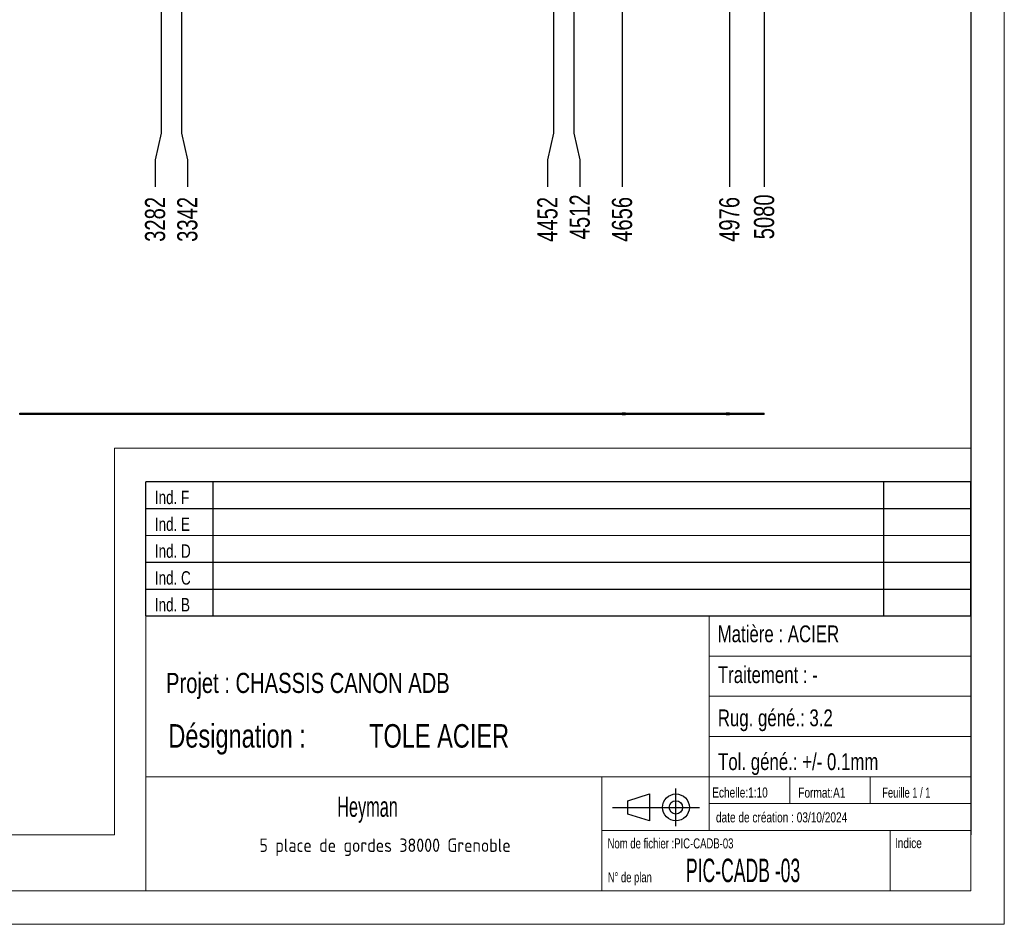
# Model space of a CAD drawing. Header units: millimetres. Extents: x 0 to 841, y 0 to 594.
# Tile 11 of 15: x 694 to 841, y 0 to 135. Entities that reach past the tile are written whole.
import ezdxf

# ---------------------------------------------------------------- set-up
doc = ezdxf.new("R2010")
doc.units = ezdxf.units.MM
doc.header["$PDSIZE"] = -1
doc.layers.add('COTES', color=1, linetype='Continuous')
doc.layers.add('NOTES', color=6, linetype='Continuous')
doc.layers.add('TRAIT-FORT', color=4, linetype='Continuous', lineweight=25)
doc.styles.add('SLDTEXTSTYLE0', font='TXT', dxfattribs={"width": 0.75})
doc.styles.add('SLDTEXTSTYLE1', font='TXT', dxfattribs={"width": 0.55984})
doc.styles.add('SLDTEXTSTYLE2', font='TXT', dxfattribs={"width": 0.707278})
doc.styles.add('SLDTEXTSTYLE3', font='TXT', dxfattribs={"width": 0.7})
doc.styles.add('SLDTEXTSTYLE4', font='ISOCP3', dxfattribs={"width": 0.96})
doc.styles.add('SLDTEXTSTYLE5', font='TXT', dxfattribs={"width": 0.605})
doc.styles.add('SLDTEXTSTYLE6', font='TXT', dxfattribs={"width": 0.692308})
doc.dimstyles.new('SLDDIMSTYLE1', dxfattribs={"dimtxt": 3, "dimasz": 2, "dimexe": 0, "dimexo": 0.0625, "dimgap": 0.75, "dimtad": 0, "dimtih": 1, "dimtoh": 1, "dimdec": 0, "dimlfac": 20, "dimrnd": 1e-09, "dimzin": 12, "dimdsep": 46, "dimtxsty": 'SLDTEXTSTYLE0', "dimsah": 1, "dimcen": 0.09, "dimadec": 0, "dimazin": 3, "dimtfac": 1, "dimtdec": 0, "dimtofl": 0, "dimtmove": 0, "dimatfit": 3, "dimfxl": 1, "dimfrac": 2, "dimtolj": 1, "dimtzin": 12, "dimarcsym": 0})

# ---------------------------------------------------------------- blocks, each defined once
blk = doc.blocks.new('Bloc2')
for p, q in [((2.32, 3.8), (5.55, 4.8)), ((5.55, 4.8), (5.55, 0.8)), ((9.48, 0), (9.48, 5.6)), ((2.32, 1.8), (2.32, 3.8)), ((0, 2.8), (12.98, 2.8)), ((5.55, 0.8), (2.32, 1.8))]:
    blk.add_line(p, q)
for radius in [2, 1]:
    blk.add_circle((9.48, 2.8), radius)
blk = doc.blocks.new('TAB MODIFS')
for p, q in [((123, 20), (0, 20)), ((0, 0), (0, 20)), ((10, 20), (10, 0)), ((110, 20), (110, 0)), ((123, 0), (123, 20)), ((0, 16), (123, 16)), ((0, 8), (123, 8)), ((0, 4), (123, 4)), ((0, 0), (123, 0))]:
    blk.add_line(p, q)
at = {"color": 7, "linetype": 'Continuous', "lineweight": 18}
blk.add_line((0, 12), (123, 12), dxfattribs=at)
at = {"color": 7}
for tag in ['AUTOATTR0', 'AUTOATTR1', 'AUTOATTR2', 'AUTOATTR3', 'AUTOATTR4', 'AUTOATTR5', 'AUTOATTR6', 'AUTOATTR7', 'AUTOATTR8', 'AUTOATTR9']:
    blk.add_attdef(tag, (0, 0), '', height=1, dxfattribs=at)
at = {"layer": 'NOTES', "color": 211, "char_height": 2, "attachment_point": 1, "style": 'SLDTEXTSTYLE0'}
for s, insert in [('Ind. F', (1.36, 18.66)), ('Ind. E', (1.36, 14.66)), ('Ind. D', (1.36, 10.66)), ('Ind. C', (1.36, 6.66)), ('Ind. B', (1.36, 2.66))]:
    blk.add_mtext(s, dxfattribs=dict(at, insert=insert))
blk = doc.blocks.new('SW_NOTE_1')
at = {"layer": 'NOTES', "color": 0, "char_height": 3.5, "attachment_point": 1, "style": 'SLDTEXTSTYLE0'}
for s, insert in [('Désignation :', (0, 4.51)), ('TOLE ACIER', (29.93, 4.51))]:
    blk.add_mtext(s, dxfattribs=dict(at, insert=insert))
blk = doc.blocks.new('SW_NOTE_2')
at = {"layer": 'NOTES', "color": 0, "insert": (20.84, 2.58), "char_height": 2, "attachment_point": 2, "style": 'SLDTEXTSTYLE4'}
blk.add_mtext('5 place de gordes 38000 Grenoble', dxfattribs=at)
blk = doc.blocks.new('_D_37')
at = {"layer": 'COTES', "color": 0, "lineweight": -2, "transparency": 16777216}
for p, q in [((715.31, 269.32), (715.31, 117.98)), ((715.31, 117.98), (714.4, 113.98)), ((714.4, 113.98), (714.4, 109.98))]:
    blk.add_line(p, q, dxfattribs=at)
at = {"layer": 'Defpoints', "color": 0, "transparency": 16777216}
for p in [(715.31, 269.38), (551.2, 120.98), (714.4, 109.98)]:
    blk.add_point(p, dxfattribs=at)
at = {"layer": 'COTES', "color": 0, "transparency": 16777216, "insert": (714.4, 105.1), "char_height": 3, "attachment_point": 5, "rotation": 90, "style": 'SLDTEXTSTYLE0'}
blk.add_mtext('\\A1;3282', dxfattribs=at)
blk = doc.blocks.new('_D_38')
at = {"layer": 'COTES', "color": 0, "lineweight": -2, "transparency": 16777216}
for p, q in [((718.31, 269.32), (718.31, 117.98)), ((718.31, 117.98), (719.21, 113.98)), ((719.21, 113.98), (719.21, 109.98))]:
    blk.add_line(p, q, dxfattribs=at)
at = {"layer": 'Defpoints', "color": 0, "transparency": 16777216}
for p in [(718.31, 269.38), (551.2, 120.98), (719.21, 109.98)]:
    blk.add_point(p, dxfattribs=at)
at = {"layer": 'COTES', "color": 0, "transparency": 16777216, "insert": (719.21, 105.1), "char_height": 3, "attachment_point": 5, "rotation": 90, "style": 'SLDTEXTSTYLE0'}
blk.add_mtext('\\A1;3342', dxfattribs=at)
blk = doc.blocks.new('_D_39')
at = {"layer": 'COTES', "color": 0, "lineweight": -2, "transparency": 16777216}
for p, q in [((773.81, 269.32), (773.81, 117.98)), ((773.81, 117.98), (772.9, 113.98)), ((772.9, 113.98), (772.9, 109.98))]:
    blk.add_line(p, q, dxfattribs=at)
at = {"layer": 'Defpoints', "color": 0, "transparency": 16777216}
for p in [(773.81, 269.38), (551.2, 120.98), (772.9, 109.98)]:
    blk.add_point(p, dxfattribs=at)
at = {"layer": 'COTES', "color": 0, "transparency": 16777216, "insert": (772.9, 105.1), "char_height": 3, "attachment_point": 5, "rotation": 90, "style": 'SLDTEXTSTYLE0'}
blk.add_mtext('\\A1;4452', dxfattribs=at)
blk = doc.blocks.new('_D_40')
at = {"layer": 'COTES', "color": 0, "lineweight": -2, "transparency": 16777216}
for p, q in [((776.81, 269.32), (776.81, 117.98)), ((776.81, 117.98), (777.71, 113.98)), ((777.71, 113.98), (777.71, 109.98))]:
    blk.add_line(p, q, dxfattribs=at)
at = {"layer": 'Defpoints', "color": 0, "transparency": 16777216}
for p in [(776.81, 269.38), (551.2, 120.98), (777.71, 109.98)]:
    blk.add_point(p, dxfattribs=at)
at = {"layer": 'COTES', "color": 0, "transparency": 16777216, "insert": (777.71, 105.48), "char_height": 3, "attachment_point": 5, "rotation": 90, "style": 'SLDTEXTSTYLE0'}
blk.add_mtext('\\A1;4512', dxfattribs=at)
blk = doc.blocks.new('_D_41')
at = {"layer": 'COTES', "color": 0, "lineweight": -2, "transparency": 16777216}
blk.add_line((784.02, 239.22), (784.02, 109.98), dxfattribs=at)
at = {"layer": 'Defpoints', "color": 0, "transparency": 16777216}
for p in [(784.02, 239.28), (551.2, 120.98), (784.02, 109.98)]:
    blk.add_point(p, dxfattribs=at)
at = {"layer": 'COTES', "color": 0, "transparency": 16777216, "insert": (784.02, 105.1), "char_height": 3, "attachment_point": 5, "rotation": 90, "style": 'SLDTEXTSTYLE0'}
blk.add_mtext('\\A1;4656', dxfattribs=at)
blk = doc.blocks.new('_D_42')
at = {"layer": 'COTES', "color": 0, "lineweight": -2, "transparency": 16777216}
blk.add_line((800.02, 239.22), (800.02, 109.98), dxfattribs=at)
at = {"layer": 'Defpoints', "color": 0, "transparency": 16777216}
for p in [(800.02, 239.28), (551.2, 120.98), (800.02, 109.98)]:
    blk.add_point(p, dxfattribs=at)
at = {"layer": 'COTES', "color": 0, "transparency": 16777216, "insert": (800.02, 105.1), "char_height": 3, "attachment_point": 5, "rotation": 90, "style": 'SLDTEXTSTYLE0'}
blk.add_mtext('\\A1;4976', dxfattribs=at)
blk = doc.blocks.new('_D_43')
at = {"layer": 'COTES', "color": 0, "lineweight": -2, "transparency": 16777216}
blk.add_line((805.2, 158.42), (805.2, 109.98), dxfattribs=at)
at = {"layer": 'Defpoints', "color": 0, "transparency": 16777216}
for p in [(805.2, 158.48), (551.2, 120.98), (805.2, 109.98)]:
    blk.add_point(p, dxfattribs=at)
at = {"layer": 'COTES', "color": 0, "transparency": 16777216, "insert": (805.2, 105.48), "char_height": 3, "attachment_point": 5, "rotation": 90, "style": 'SLDTEXTSTYLE0'}
blk.add_mtext('\\A1;5080', dxfattribs=at)

msp = doc.modelspace()

# ---------------------------------------------------------------- linework, layer by layer
at = {"lineweight": 18}
for p, q in [((841, 594), (841, 0)), ((836, 589), (836, 5)), ((836.0689, 440.03703), (836.0689, 13.34376)), ((708.35086, 13.34376), (708.35086, 71.00775)), ((708.35086, 71.00775), (836.0689, 71.00775)), ((713, 46), (713, 5)), ((836, 46), (713, 46)), ((797, 46), (797, 14)), ((836, 46), (836, 5)), ((797, 40), (836, 40)), ((797, 34), (836, 34)), ((797, 28), (836, 28)), ((713, 22), (836, 22)), ((781, 22), (781, 5)), ((809, 22), (809, 18)), ((821, 22), (821, 18)), ((797, 18), (836, 18)), ((535.23979, 13.34376), (708.35086, 13.34376)), ((781, 14), (836, 14)), ((824, 14), (824, 5)), ((836, 5), (5, 5)), ((713, 5.00044), (836, 5)), ((841, 0), (0, 0))]:
    msp.add_line(p, q, dxfattribs=at)
at = {"layer": 'TRAIT-FORT', "lineweight": 25}
for p, q in [((694.2038, 76.2161), (805.1988, 76.2161)), ((694.2038, 76.0161), (694.2038, 76.2161)), ((805.1988, 76.0161), (694.2038, 76.0161)), ((695.0863, 76.1386), (694.9638, 76.0161)), ((695.0863, 76.1386), (694.9638, 76.0161)), ((695.0863, 76.1386), (694.9638, 76.0161)), ((695.0863, 76.1386), (694.9638, 76.0161)), ((695.0863, 76.1386), (694.9638, 76.0161)), ((695.0863, 76.1386), (694.9638, 76.0161)), ((695.0863, 76.1386), (694.9638, 76.0161)), ((695.0863, 76.1386), (694.9638, 76.0161)), ((695.0863, 76.1386), (694.9638, 76.0161)), ((695.0863, 76.1386), (694.9638, 76.0161)), ((695.0863, 76.1386), (694.9638, 76.0161)), ((695.0863, 76.1386), (694.9638, 76.0161)), ((695.0863, 76.1386), (694.9638, 76.0161)), ((695.0863, 76.1386), (694.9638, 76.0161)), ((695.4338, 76.0161), (694.9638, 76.0161)), ((695.4338, 76.0161), (694.9638, 76.0161)), ((695.4338, 76.0161), (694.9638, 76.0161)), ((695.4338, 76.0161), (694.9638, 76.0161)), ((695.4338, 76.0161), (694.9638, 76.0161)), ((695.4338, 76.0161), (694.9638, 76.0161)), ((695.4338, 76.0161), (694.9638, 76.0161)), ((695.4338, 76.0161), (694.9638, 76.0161)), ((695.4338, 76.0161), (694.9638, 76.0161)), ((695.4338, 76.0161), (694.9638, 76.0161)), ((695.4338, 76.0161), (694.9638, 76.0161)), ((695.4338, 76.0161), (694.9638, 76.0161)), ((695.4338, 76.0161), (694.9638, 76.0161)), ((695.4338, 76.0161), (694.9638, 76.0161)), ((695.0863, 76.2161), (695.0863, 76.1386)), ((695.0863, 76.2161), (695.0863, 76.1386)), ((695.0863, 76.2161), (695.0863, 76.1386)), ((695.0863, 76.2161), (695.0863, 76.1386)), ((695.0863, 76.2161), (695.0863, 76.1386)), ((695.0863, 76.2161), (695.0863, 76.1386)), ((695.0863, 76.2161), (695.0863, 76.1386)), ((695.0863, 76.2161), (695.0863, 76.1386)), ((695.0863, 76.2161), (695.0863, 76.1386)), ((695.0863, 76.2161), (695.0863, 76.1386)), ((695.0863, 76.2161), (695.0863, 76.1386)), ((695.0863, 76.2161), (695.0863, 76.1386)), ((695.0863, 76.2161), (695.0863, 76.1386)), ((695.0863, 76.2161), (695.0863, 76.1386)), ((695.0863, 76.2161), (695.3113, 76.2161)), ((695.0863, 76.2161), (695.3113, 76.2161)), ((695.0863, 76.2161), (695.3113, 76.2161)), ((695.0863, 76.2161), (695.3113, 76.2161)), ((695.0863, 76.2161), (695.3113, 76.2161)), ((695.0863, 76.2161), (695.3113, 76.2161)), ((695.0863, 76.2161), (695.3113, 76.2161)), ((695.0863, 76.2161), (695.3113, 76.2161)), ((695.0863, 76.2161), (695.3113, 76.2161)), ((695.0863, 76.2161), (695.3113, 76.2161)), ((695.0863, 76.2161), (695.3113, 76.2161)), ((695.0863, 76.2161), (695.3113, 76.2161)), ((695.0863, 76.2161), (695.3113, 76.2161)), ((695.0863, 76.2161), (695.3113, 76.2161)), ((695.3113, 76.1386), (695.0863, 76.1386)), ((695.3113, 76.1386), (695.0863, 76.1386)), ((695.3113, 76.1386), (695.0863, 76.1386)), ((695.3113, 76.1386), (695.0863, 76.1386)), ((695.3113, 76.1386), (695.0863, 76.1386)), ((695.3113, 76.1386), (695.0863, 76.1386)), ((695.3113, 76.1386), (695.0863, 76.1386)), ((695.3113, 76.1386), (695.0863, 76.1386)), ((695.3113, 76.1386), (695.0863, 76.1386)), ((695.3113, 76.1386), (695.0863, 76.1386)), ((695.3113, 76.1386), (695.0863, 76.1386)), ((695.3113, 76.1386), (695.0863, 76.1386)), ((695.3113, 76.1386), (695.0863, 76.1386)), ((695.3113, 76.1386), (695.0863, 76.1386)), ((695.3113, 76.1386), (695.3113, 76.2161)), ((695.3113, 76.1386), (695.3113, 76.2161)), ((695.3113, 76.1386), (695.3113, 76.2161)), ((695.3113, 76.1386), (695.3113, 76.2161)), ((695.3113, 76.1386), (695.3113, 76.2161)), ((695.3113, 76.1386), (695.3113, 76.2161)), ((695.3113, 76.1386), (695.3113, 76.2161)), ((695.3113, 76.1386), (695.3113, 76.2161)), ((695.3113, 76.1386), (695.3113, 76.2161)), ((695.3113, 76.1386), (695.3113, 76.2161)), ((695.3113, 76.1386), (695.3113, 76.2161)), ((695.3113, 76.1386), (695.3113, 76.2161)), ((695.3113, 76.1386), (695.3113, 76.2161)), ((695.3113, 76.1386), (695.3113, 76.2161)), ((695.4338, 76.0161), (695.3113, 76.1386)), ((695.4338, 76.0161), (695.3113, 76.1386)), ((695.4338, 76.0161), (695.3113, 76.1386)), ((695.4338, 76.0161), (695.3113, 76.1386)), ((695.4338, 76.0161), (695.3113, 76.1386)), ((695.4338, 76.0161), (695.3113, 76.1386)), ((695.4338, 76.0161), (695.3113, 76.1386)), ((695.4338, 76.0161), (695.3113, 76.1386)), ((695.4338, 76.0161), (695.3113, 76.1386)), ((695.4338, 76.0161), (695.3113, 76.1386)), ((695.4338, 76.0161), (695.3113, 76.1386)), ((695.4338, 76.0161), (695.3113, 76.1386)), ((695.4338, 76.0161), (695.3113, 76.1386)), ((695.4338, 76.0161), (695.3113, 76.1386)), ((705.41964, 76.1386), (705.29714, 76.0161)), ((705.41964, 76.1386), (705.29714, 76.0161)), ((705.41964, 76.1386), (705.29714, 76.0161)), ((705.41964, 76.1386), (705.29714, 76.0161)), ((705.41964, 76.1386), (705.29714, 76.0161)), ((705.41964, 76.1386), (705.29714, 76.0161)), ((705.76714, 76.0161), (705.29714, 76.0161)), ((705.76714, 76.0161), (705.29714, 76.0161)), ((705.76714, 76.0161), (705.29714, 76.0161)), ((705.76714, 76.0161), (705.29714, 76.0161)), ((705.76714, 76.0161), (705.29714, 76.0161)), ((705.76714, 76.0161), (705.29714, 76.0161)), ((705.41964, 76.2161), (705.41964, 76.1386)), ((705.41964, 76.2161), (705.41964, 76.1386)), ((705.41964, 76.2161), (705.41964, 76.1386)), ((705.41964, 76.2161), (705.41964, 76.1386)), ((705.41964, 76.2161), (705.41964, 76.1386)), ((705.41964, 76.2161), (705.41964, 76.1386)), ((705.41964, 76.2161), (705.64464, 76.2161)), ((705.41964, 76.2161), (705.64464, 76.2161)), ((705.41964, 76.2161), (705.64464, 76.2161)), ((705.41964, 76.2161), (705.64464, 76.2161)), ((705.41964, 76.2161), (705.64464, 76.2161)), ((705.41964, 76.2161), (705.64464, 76.2161)), ((705.64464, 76.1386), (705.41964, 76.1386)), ((705.64464, 76.1386), (705.41964, 76.1386)), ((705.64464, 76.1386), (705.41964, 76.1386)), ((705.64464, 76.1386), (705.41964, 76.1386)), ((705.64464, 76.1386), (705.41964, 76.1386)), ((705.64464, 76.1386), (705.41964, 76.1386)), ((705.64464, 76.1386), (705.64464, 76.2161)), ((705.64464, 76.1386), (705.64464, 76.2161)), ((705.64464, 76.1386), (705.64464, 76.2161)), ((705.64464, 76.1386), (705.64464, 76.2161)), ((705.64464, 76.1386), (705.64464, 76.2161)), ((705.64464, 76.1386), (705.64464, 76.2161)), ((705.76714, 76.0161), (705.64464, 76.1386)), ((705.76714, 76.0161), (705.64464, 76.1386)), ((705.76714, 76.0161), (705.64464, 76.1386)), ((705.76714, 76.0161), (705.64464, 76.1386)), ((705.76714, 76.0161), (705.64464, 76.1386)), ((705.76714, 76.0161), (705.64464, 76.1386)), ((714.7095, 76.2161), (714.7095, 76.0161)), ((714.7095, 76.2161), (714.7095, 76.0161)), ((714.7095, 76.2161), (715.9095, 76.2161)), ((714.7095, 76.2161), (715.9095, 76.2161)), ((715.9095, 76.0161), (714.7095, 76.0161)), ((715.9095, 76.0161), (714.7095, 76.0161)), ((715.75297, 76.1386), (715.63047, 76.0161)), ((715.75297, 76.1386), (715.63047, 76.0161)), ((715.75297, 76.1386), (715.63047, 76.0161)), ((715.75297, 76.1386), (715.63047, 76.0161)), ((715.75297, 76.1386), (715.63047, 76.0161)), ((715.75297, 76.1386), (715.63047, 76.0161)), ((716.10047, 76.0161), (715.63047, 76.0161)), ((716.10047, 76.0161), (715.63047, 76.0161)), ((716.10047, 76.0161), (715.63047, 76.0161)), ((716.10047, 76.0161), (715.63047, 76.0161)), ((716.10047, 76.0161), (715.63047, 76.0161)), ((716.10047, 76.0161), (715.63047, 76.0161)), ((715.75297, 76.2161), (715.75297, 76.1386)), ((715.75297, 76.2161), (715.75297, 76.1386)), ((715.75297, 76.2161), (715.75297, 76.1386)), ((715.75297, 76.2161), (715.75297, 76.1386)), ((715.75297, 76.2161), (715.75297, 76.1386)), ((715.75297, 76.2161), (715.75297, 76.1386)), ((715.75297, 76.2161), (715.97797, 76.2161)), ((715.75297, 76.2161), (715.97797, 76.2161)), ((715.75297, 76.2161), (715.97797, 76.2161)), ((715.75297, 76.2161), (715.97797, 76.2161)), ((715.75297, 76.2161), (715.97797, 76.2161)), ((715.75297, 76.2161), (715.97797, 76.2161)), ((715.97797, 76.1386), (715.75297, 76.1386)), ((715.97797, 76.1386), (715.75297, 76.1386)), ((715.97797, 76.1386), (715.75297, 76.1386)), ((715.97797, 76.1386), (715.75297, 76.1386)), ((715.97797, 76.1386), (715.75297, 76.1386)), ((715.97797, 76.1386), (715.75297, 76.1386)), ((715.9095, 76.0161), (715.9095, 76.2161)), ((715.9095, 76.0161), (715.9095, 76.2161)), ((715.97797, 76.1386), (715.97797, 76.2161)), ((715.97797, 76.1386), (715.97797, 76.2161)), ((715.97797, 76.1386), (715.97797, 76.2161)), ((715.97797, 76.1386), (715.97797, 76.2161)), ((715.97797, 76.1386), (715.97797, 76.2161)), ((715.97797, 76.1386), (715.97797, 76.2161)), ((716.10047, 76.0161), (715.97797, 76.1386)), ((716.10047, 76.0161), (715.97797, 76.1386)), ((716.10047, 76.0161), (715.97797, 76.1386)), ((716.10047, 76.0161), (715.97797, 76.1386)), ((716.10047, 76.0161), (715.97797, 76.1386)), ((716.10047, 76.0161), (715.97797, 76.1386)), ((717.7095, 76.2161), (717.7095, 76.0161)), ((717.7095, 76.2161), (717.7095, 76.0161)), ((717.7095, 76.2161), (718.9095, 76.2161)), ((717.7095, 76.2161), (718.9095, 76.2161)), ((718.9095, 76.0161), (717.7095, 76.0161)), ((718.9095, 76.0161), (717.7095, 76.0161)), ((718.9095, 76.0161), (718.9095, 76.2161)), ((718.9095, 76.0161), (718.9095, 76.2161)), ((726.0863, 76.1386), (725.9638, 76.0161)), ((726.0863, 76.1386), (725.9638, 76.0161)), ((726.0863, 76.1386), (725.9638, 76.0161)), ((726.0863, 76.1386), (725.9638, 76.0161)), ((726.0863, 76.1386), (725.9638, 76.0161)), ((726.0863, 76.1386), (725.9638, 76.0161)), ((726.4338, 76.0161), (725.9638, 76.0161)), ((726.4338, 76.0161), (725.9638, 76.0161)), ((726.4338, 76.0161), (725.9638, 76.0161)), ((726.4338, 76.0161), (725.9638, 76.0161)), ((726.4338, 76.0161), (725.9638, 76.0161)), ((726.4338, 76.0161), (725.9638, 76.0161)), ((726.0863, 76.2161), (726.0863, 76.1386)), ((726.0863, 76.2161), (726.0863, 76.1386)), ((726.0863, 76.2161), (726.0863, 76.1386)), ((726.0863, 76.2161), (726.0863, 76.1386)), ((726.0863, 76.2161), (726.0863, 76.1386)), ((726.0863, 76.2161), (726.0863, 76.1386)), ((726.0863, 76.2161), (726.3113, 76.2161)), ((726.0863, 76.2161), (726.3113, 76.2161)), ((726.0863, 76.2161), (726.3113, 76.2161)), ((726.0863, 76.2161), (726.3113, 76.2161)), ((726.0863, 76.2161), (726.3113, 76.2161)), ((726.0863, 76.2161), (726.3113, 76.2161)), ((726.3113, 76.1386), (726.0863, 76.1386)), ((726.3113, 76.1386), (726.0863, 76.1386)), ((726.3113, 76.1386), (726.0863, 76.1386)), ((726.3113, 76.1386), (726.0863, 76.1386)), ((726.3113, 76.1386), (726.0863, 76.1386)), ((726.3113, 76.1386), (726.0863, 76.1386)), ((726.3113, 76.1386), (726.3113, 76.2161)), ((726.3113, 76.1386), (726.3113, 76.2161)), ((726.3113, 76.1386), (726.3113, 76.2161)), ((726.3113, 76.1386), (726.3113, 76.2161)), ((726.3113, 76.1386), (726.3113, 76.2161)), ((726.3113, 76.1386), (726.3113, 76.2161)), ((726.4338, 76.0161), (726.3113, 76.1386)), ((726.4338, 76.0161), (726.3113, 76.1386)), ((726.4338, 76.0161), (726.3113, 76.1386)), ((726.4338, 76.0161), (726.3113, 76.1386)), ((726.4338, 76.0161), (726.3113, 76.1386)), ((726.4338, 76.0161), (726.3113, 76.1386)), ((736.41964, 76.1386), (736.29714, 76.0161)), ((736.41964, 76.1386), (736.29714, 76.0161)), ((736.41964, 76.1386), (736.29714, 76.0161)), ((736.41964, 76.1386), (736.29714, 76.0161)), ((736.41964, 76.1386), (736.29714, 76.0161)), ((736.41964, 76.1386), (736.29714, 76.0161)), ((736.76714, 76.0161), (736.29714, 76.0161)), ((736.76714, 76.0161), (736.29714, 76.0161)), ((736.76714, 76.0161), (736.29714, 76.0161)), ((736.76714, 76.0161), (736.29714, 76.0161)), ((736.76714, 76.0161), (736.29714, 76.0161)), ((736.76714, 76.0161), (736.29714, 76.0161)), ((736.41964, 76.2161), (736.41964, 76.1386)), ((736.41964, 76.2161), (736.41964, 76.1386)), ((736.41964, 76.2161), (736.41964, 76.1386)), ((736.41964, 76.2161), (736.41964, 76.1386)), ((736.41964, 76.2161), (736.41964, 76.1386)), ((736.41964, 76.2161), (736.41964, 76.1386)), ((736.41964, 76.2161), (736.64464, 76.2161)), ((736.41964, 76.2161), (736.64464, 76.2161)), ((736.41964, 76.2161), (736.64464, 76.2161)), ((736.41964, 76.2161), (736.64464, 76.2161)), ((736.41964, 76.2161), (736.64464, 76.2161)), ((736.41964, 76.2161), (736.64464, 76.2161)), ((736.64464, 76.1386), (736.41964, 76.1386)), ((736.64464, 76.1386), (736.41964, 76.1386)), ((736.64464, 76.1386), (736.41964, 76.1386)), ((736.64464, 76.1386), (736.41964, 76.1386)), ((736.64464, 76.1386), (736.41964, 76.1386)), ((736.64464, 76.1386), (736.41964, 76.1386)), ((736.64464, 76.1386), (736.64464, 76.2161)), ((736.64464, 76.1386), (736.64464, 76.2161)), ((736.64464, 76.1386), (736.64464, 76.2161)), ((736.64464, 76.1386), (736.64464, 76.2161)), ((736.64464, 76.1386), (736.64464, 76.2161)), ((736.64464, 76.1386), (736.64464, 76.2161)), ((736.76714, 76.0161), (736.64464, 76.1386)), ((736.76714, 76.0161), (736.64464, 76.1386)), ((736.76714, 76.0161), (736.64464, 76.1386)), ((736.76714, 76.0161), (736.64464, 76.1386)), ((736.76714, 76.0161), (736.64464, 76.1386)), ((736.76714, 76.0161), (736.64464, 76.1386)), ((746.75297, 76.1386), (746.63047, 76.0161)), ((746.75297, 76.1386), (746.63047, 76.0161)), ((746.75297, 76.1386), (746.63047, 76.0161)), ((746.75297, 76.1386), (746.63047, 76.0161)), ((746.75297, 76.1386), (746.63047, 76.0161)), ((746.75297, 76.1386), (746.63047, 76.0161)), ((747.10047, 76.0161), (746.63047, 76.0161)), ((747.10047, 76.0161), (746.63047, 76.0161)), ((747.10047, 76.0161), (746.63047, 76.0161)), ((747.10047, 76.0161), (746.63047, 76.0161)), ((747.10047, 76.0161), (746.63047, 76.0161)), ((747.10047, 76.0161), (746.63047, 76.0161)), ((746.75297, 76.2161), (746.75297, 76.1386)), ((746.75297, 76.2161), (746.75297, 76.1386)), ((746.75297, 76.2161), (746.75297, 76.1386)), ((746.75297, 76.2161), (746.75297, 76.1386)), ((746.75297, 76.2161), (746.75297, 76.1386)), ((746.75297, 76.2161), (746.75297, 76.1386)), ((746.75297, 76.2161), (746.97797, 76.2161)), ((746.75297, 76.2161), (746.97797, 76.2161)), ((746.75297, 76.2161), (746.97797, 76.2161)), ((746.75297, 76.2161), (746.97797, 76.2161)), ((746.75297, 76.2161), (746.97797, 76.2161)), ((746.75297, 76.2161), (746.97797, 76.2161)), ((746.97797, 76.1386), (746.75297, 76.1386)), ((746.97797, 76.1386), (746.75297, 76.1386)), ((746.97797, 76.1386), (746.75297, 76.1386)), ((746.97797, 76.1386), (746.75297, 76.1386)), ((746.97797, 76.1386), (746.75297, 76.1386)), ((746.97797, 76.1386), (746.75297, 76.1386)), ((746.97797, 76.1386), (746.97797, 76.2161)), ((746.97797, 76.1386), (746.97797, 76.2161)), ((746.97797, 76.1386), (746.97797, 76.2161)), ((746.97797, 76.1386), (746.97797, 76.2161)), ((746.97797, 76.1386), (746.97797, 76.2161)), ((746.97797, 76.1386), (746.97797, 76.2161)), ((747.10047, 76.0161), (746.97797, 76.1386)), ((747.10047, 76.0161), (746.97797, 76.1386)), ((747.10047, 76.0161), (746.97797, 76.1386)), ((747.10047, 76.0161), (746.97797, 76.1386)), ((747.10047, 76.0161), (746.97797, 76.1386)), ((747.10047, 76.0161), (746.97797, 76.1386)), ((757.0863, 76.1386), (756.9638, 76.0161)), ((757.0863, 76.1386), (756.9638, 76.0161)), ((757.0863, 76.1386), (756.9638, 76.0161)), ((757.0863, 76.1386), (756.9638, 76.0161)), ((757.0863, 76.1386), (756.9638, 76.0161)), ((757.0863, 76.1386), (756.9638, 76.0161)), ((757.0863, 76.1386), (756.9638, 76.0161)), ((757.0863, 76.1386), (756.9638, 76.0161)), ((757.0863, 76.1386), (756.9638, 76.0161)), ((757.0863, 76.1386), (756.9638, 76.0161)), ((757.0863, 76.1386), (756.9638, 76.0161)), ((757.0863, 76.1386), (756.9638, 76.0161)), ((757.0863, 76.1386), (756.9638, 76.0161)), ((757.0863, 76.1386), (756.9638, 76.0161)), ((757.4338, 76.0161), (756.9638, 76.0161)), ((757.4338, 76.0161), (756.9638, 76.0161)), ((757.4338, 76.0161), (756.9638, 76.0161)), ((757.4338, 76.0161), (756.9638, 76.0161)), ((757.4338, 76.0161), (756.9638, 76.0161)), ((757.4338, 76.0161), (756.9638, 76.0161)), ((757.4338, 76.0161), (756.9638, 76.0161)), ((757.4338, 76.0161), (756.9638, 76.0161)), ((757.4338, 76.0161), (756.9638, 76.0161)), ((757.4338, 76.0161), (756.9638, 76.0161)), ((757.4338, 76.0161), (756.9638, 76.0161)), ((757.4338, 76.0161), (756.9638, 76.0161)), ((757.4338, 76.0161), (756.9638, 76.0161)), ((757.4338, 76.0161), (756.9638, 76.0161)), ((757.0863, 76.2161), (757.0863, 76.1386)), ((757.0863, 76.2161), (757.0863, 76.1386)), ((757.0863, 76.2161), (757.0863, 76.1386)), ((757.0863, 76.2161), (757.0863, 76.1386)), ((757.0863, 76.2161), (757.0863, 76.1386)), ((757.0863, 76.2161), (757.0863, 76.1386)), ((757.0863, 76.2161), (757.0863, 76.1386)), ((757.0863, 76.2161), (757.0863, 76.1386)), ((757.0863, 76.2161), (757.0863, 76.1386)), ((757.0863, 76.2161), (757.0863, 76.1386)), ((757.0863, 76.2161), (757.0863, 76.1386)), ((757.0863, 76.2161), (757.0863, 76.1386)), ((757.0863, 76.2161), (757.0863, 76.1386)), ((757.0863, 76.2161), (757.0863, 76.1386)), ((757.0863, 76.2161), (757.3113, 76.2161)), ((757.0863, 76.2161), (757.3113, 76.2161)), ((757.0863, 76.2161), (757.3113, 76.2161)), ((757.0863, 76.2161), (757.3113, 76.2161)), ((757.0863, 76.2161), (757.3113, 76.2161)), ((757.0863, 76.2161), (757.3113, 76.2161)), ((757.0863, 76.2161), (757.3113, 76.2161)), ((757.0863, 76.2161), (757.3113, 76.2161)), ((757.0863, 76.2161), (757.3113, 76.2161)), ((757.0863, 76.2161), (757.3113, 76.2161)), ((757.0863, 76.2161), (757.3113, 76.2161)), ((757.0863, 76.2161), (757.3113, 76.2161)), ((757.0863, 76.2161), (757.3113, 76.2161)), ((757.0863, 76.2161), (757.3113, 76.2161)), ((757.3113, 76.1386), (757.0863, 76.1386)), ((757.3113, 76.1386), (757.0863, 76.1386)), ((757.3113, 76.1386), (757.0863, 76.1386)), ((757.3113, 76.1386), (757.0863, 76.1386)), ((757.3113, 76.1386), (757.0863, 76.1386)), ((757.3113, 76.1386), (757.0863, 76.1386)), ((757.3113, 76.1386), (757.0863, 76.1386)), ((757.3113, 76.1386), (757.0863, 76.1386)), ((757.3113, 76.1386), (757.0863, 76.1386)), ((757.3113, 76.1386), (757.0863, 76.1386)), ((757.3113, 76.1386), (757.0863, 76.1386)), ((757.3113, 76.1386), (757.0863, 76.1386)), ((757.3113, 76.1386), (757.0863, 76.1386)), ((757.3113, 76.1386), (757.0863, 76.1386)), ((757.3113, 76.1386), (757.3113, 76.2161)), ((757.3113, 76.1386), (757.3113, 76.2161)), ((757.3113, 76.1386), (757.3113, 76.2161)), ((757.3113, 76.1386), (757.3113, 76.2161)), ((757.3113, 76.1386), (757.3113, 76.2161)), ((757.3113, 76.1386), (757.3113, 76.2161)), ((757.3113, 76.1386), (757.3113, 76.2161)), ((757.3113, 76.1386), (757.3113, 76.2161)), ((757.3113, 76.1386), (757.3113, 76.2161)), ((757.3113, 76.1386), (757.3113, 76.2161)), ((757.3113, 76.1386), (757.3113, 76.2161)), ((757.3113, 76.1386), (757.3113, 76.2161)), ((757.3113, 76.1386), (757.3113, 76.2161)), ((757.3113, 76.1386), (757.3113, 76.2161)), ((757.4338, 76.0161), (757.3113, 76.1386)), ((757.4338, 76.0161), (757.3113, 76.1386)), ((757.4338, 76.0161), (757.3113, 76.1386)), ((757.4338, 76.0161), (757.3113, 76.1386)), ((757.4338, 76.0161), (757.3113, 76.1386)), ((757.4338, 76.0161), (757.3113, 76.1386)), ((757.4338, 76.0161), (757.3113, 76.1386)), ((757.4338, 76.0161), (757.3113, 76.1386)), ((757.4338, 76.0161), (757.3113, 76.1386)), ((757.4338, 76.0161), (757.3113, 76.1386)), ((757.4338, 76.0161), (757.3113, 76.1386)), ((757.4338, 76.0161), (757.3113, 76.1386)), ((757.4338, 76.0161), (757.3113, 76.1386)), ((757.4338, 76.0161), (757.3113, 76.1386)), ((766.2863, 76.1386), (766.1638, 76.0161)), ((766.2863, 76.1386), (766.1638, 76.0161)), ((766.2863, 76.1386), (766.1638, 76.0161)), ((766.2863, 76.1386), (766.1638, 76.0161)), ((766.2863, 76.1386), (766.1638, 76.0161)), ((766.2863, 76.1386), (766.1638, 76.0161)), ((766.6338, 76.0161), (766.1638, 76.0161)), ((766.6338, 76.0161), (766.1638, 76.0161)), ((766.6338, 76.0161), (766.1638, 76.0161)), ((766.6338, 76.0161), (766.1638, 76.0161)), ((766.6338, 76.0161), (766.1638, 76.0161)), ((766.6338, 76.0161), (766.1638, 76.0161)), ((766.2863, 76.2161), (766.2863, 76.1386)), ((766.2863, 76.2161), (766.2863, 76.1386)), ((766.2863, 76.2161), (766.2863, 76.1386)), ((766.2863, 76.2161), (766.2863, 76.1386)), ((766.2863, 76.2161), (766.2863, 76.1386)), ((766.2863, 76.2161), (766.2863, 76.1386)), ((766.2863, 76.2161), (766.5113, 76.2161)), ((766.2863, 76.2161), (766.5113, 76.2161)), ((766.2863, 76.2161), (766.5113, 76.2161)), ((766.2863, 76.2161), (766.5113, 76.2161)), ((766.2863, 76.2161), (766.5113, 76.2161)), ((766.2863, 76.2161), (766.5113, 76.2161)), ((766.5113, 76.1386), (766.2863, 76.1386)), ((766.5113, 76.1386), (766.2863, 76.1386)), ((766.5113, 76.1386), (766.2863, 76.1386)), ((766.5113, 76.1386), (766.2863, 76.1386)), ((766.5113, 76.1386), (766.2863, 76.1386)), ((766.5113, 76.1386), (766.2863, 76.1386)), ((766.5113, 76.1386), (766.5113, 76.2161)), ((766.5113, 76.1386), (766.5113, 76.2161)), ((766.5113, 76.1386), (766.5113, 76.2161)), ((766.5113, 76.1386), (766.5113, 76.2161)), ((766.5113, 76.1386), (766.5113, 76.2161)), ((766.5113, 76.1386), (766.5113, 76.2161)), ((766.6338, 76.0161), (766.5113, 76.1386)), ((766.6338, 76.0161), (766.5113, 76.1386)), ((766.6338, 76.0161), (766.5113, 76.1386)), ((766.6338, 76.0161), (766.5113, 76.1386)), ((766.6338, 76.0161), (766.5113, 76.1386)), ((766.6338, 76.0161), (766.5113, 76.1386)), ((773.2095, 76.2161), (773.2095, 76.0161)), ((773.2095, 76.2161), (773.2095, 76.0161)), ((773.2095, 76.2161), (774.4095, 76.2161)), ((773.2095, 76.2161), (774.4095, 76.2161)), ((774.4095, 76.0161), (773.2095, 76.0161)), ((774.4095, 76.0161), (773.2095, 76.0161)), ((774.4095, 76.0161), (774.4095, 76.2161)), ((774.4095, 76.0161), (774.4095, 76.2161)), ((775.4863, 76.1386), (775.3638, 76.0161)), ((775.4863, 76.1386), (775.3638, 76.0161)), ((775.4863, 76.1386), (775.3638, 76.0161)), ((775.4863, 76.1386), (775.3638, 76.0161)), ((775.4863, 76.1386), (775.3638, 76.0161)), ((775.4863, 76.1386), (775.3638, 76.0161)), ((775.8338, 76.0161), (775.3638, 76.0161)), ((775.8338, 76.0161), (775.3638, 76.0161)), ((775.8338, 76.0161), (775.3638, 76.0161)), ((775.8338, 76.0161), (775.3638, 76.0161)), ((775.8338, 76.0161), (775.3638, 76.0161)), ((775.8338, 76.0161), (775.3638, 76.0161)), ((775.4863, 76.2161), (775.4863, 76.1386)), ((775.4863, 76.2161), (775.4863, 76.1386)), ((775.4863, 76.2161), (775.4863, 76.1386)), ((775.4863, 76.2161), (775.4863, 76.1386)), ((775.4863, 76.2161), (775.4863, 76.1386)), ((775.4863, 76.2161), (775.4863, 76.1386)), ((775.4863, 76.2161), (775.7113, 76.2161)), ((775.4863, 76.2161), (775.7113, 76.2161)), ((775.4863, 76.2161), (775.7113, 76.2161)), ((775.4863, 76.2161), (775.7113, 76.2161)), ((775.4863, 76.2161), (775.7113, 76.2161)), ((775.4863, 76.2161), (775.7113, 76.2161)), ((775.7113, 76.1386), (775.4863, 76.1386)), ((775.7113, 76.1386), (775.4863, 76.1386)), ((775.7113, 76.1386), (775.4863, 76.1386)), ((775.7113, 76.1386), (775.4863, 76.1386)), ((775.7113, 76.1386), (775.4863, 76.1386)), ((775.7113, 76.1386), (775.4863, 76.1386)), ((775.7113, 76.1386), (775.7113, 76.2161)), ((775.7113, 76.1386), (775.7113, 76.2161)), ((775.7113, 76.1386), (775.7113, 76.2161)), ((775.7113, 76.1386), (775.7113, 76.2161)), ((775.7113, 76.1386), (775.7113, 76.2161)), ((775.7113, 76.1386), (775.7113, 76.2161)), ((775.8338, 76.0161), (775.7113, 76.1386)), ((775.8338, 76.0161), (775.7113, 76.1386)), ((775.8338, 76.0161), (775.7113, 76.1386)), ((775.8338, 76.0161), (775.7113, 76.1386)), ((775.8338, 76.0161), (775.7113, 76.1386)), ((775.8338, 76.0161), (775.7113, 76.1386)), ((776.2095, 76.2161), (776.2095, 76.0161)), ((776.2095, 76.2161), (776.2095, 76.0161)), ((776.2095, 76.2161), (777.4095, 76.2161)), ((776.2095, 76.2161), (777.4095, 76.2161)), ((777.4095, 76.0161), (776.2095, 76.0161)), ((777.4095, 76.0161), (776.2095, 76.0161)), ((777.4095, 76.0161), (777.4095, 76.2161)), ((777.4095, 76.0161), (777.4095, 76.2161)), ((784.01787, 76.2161), (784.51787, 76.2161)), ((784.51787, 76.2161), (784.01787, 76.2161)), ((784.01787, 76.0161), (784.01787, 76.2161)), ((784.01787, 76.0161), (784.51787, 76.0161)), ((784.51787, 76.0161), (784.01787, 76.0161)), ((784.51787, 76.2161), (799.51787, 76.2161)), ((784.51787, 76.0161), (784.51787, 76.2161)), ((799.51787, 76.0161), (784.51787, 76.0161)), ((784.6863, 76.1386), (784.5638, 76.0161)), ((784.6863, 76.1386), (784.5638, 76.0161)), ((784.6863, 76.1386), (784.5638, 76.0161)), ((784.6863, 76.1386), (784.5638, 76.0161)), ((784.6863, 76.1386), (784.5638, 76.0161)), ((784.6863, 76.1386), (784.5638, 76.0161)), ((785.0338, 76.0161), (784.5638, 76.0161)), ((785.0338, 76.0161), (784.5638, 76.0161)), ((785.0338, 76.0161), (784.5638, 76.0161)), ((785.0338, 76.0161), (784.5638, 76.0161)), ((785.0338, 76.0161), (784.5638, 76.0161)), ((785.0338, 76.0161), (784.5638, 76.0161)), ((784.6863, 76.2161), (784.6863, 76.1386)), ((784.6863, 76.2161), (784.6863, 76.1386)), ((784.6863, 76.2161), (784.6863, 76.1386)), ((784.6863, 76.2161), (784.6863, 76.1386)), ((784.6863, 76.2161), (784.6863, 76.1386)), ((784.6863, 76.2161), (784.6863, 76.1386)), ((784.6863, 76.2161), (784.9113, 76.2161)), ((784.6863, 76.2161), (784.9113, 76.2161)), ((784.6863, 76.2161), (784.9113, 76.2161)), ((784.6863, 76.2161), (784.9113, 76.2161)), ((784.6863, 76.2161), (784.9113, 76.2161)), ((784.6863, 76.2161), (784.9113, 76.2161)), ((784.9113, 76.1386), (784.6863, 76.1386)), ((784.9113, 76.1386), (784.6863, 76.1386)), ((784.9113, 76.1386), (784.6863, 76.1386)), ((784.9113, 76.1386), (784.6863, 76.1386)), ((784.9113, 76.1386), (784.6863, 76.1386)), ((784.9113, 76.1386), (784.6863, 76.1386)), ((784.9113, 76.1386), (784.9113, 76.2161)), ((784.9113, 76.1386), (784.9113, 76.2161)), ((784.9113, 76.1386), (784.9113, 76.2161)), ((784.9113, 76.1386), (784.9113, 76.2161)), ((784.9113, 76.1386), (784.9113, 76.2161)), ((784.9113, 76.1386), (784.9113, 76.2161)), ((785.0338, 76.0161), (784.9113, 76.1386)), ((785.0338, 76.0161), (784.9113, 76.1386)), ((785.0338, 76.0161), (784.9113, 76.1386)), ((785.0338, 76.0161), (784.9113, 76.1386)), ((785.0338, 76.0161), (784.9113, 76.1386)), ((785.0338, 76.0161), (784.9113, 76.1386)), ((793.8863, 76.1386), (793.7638, 76.0161)), ((793.8863, 76.1386), (793.7638, 76.0161)), ((793.8863, 76.1386), (793.7638, 76.0161)), ((793.8863, 76.1386), (793.7638, 76.0161)), ((793.8863, 76.1386), (793.7638, 76.0161)), ((793.8863, 76.1386), (793.7638, 76.0161)), ((794.2338, 76.0161), (793.7638, 76.0161)), ((794.2338, 76.0161), (793.7638, 76.0161)), ((794.2338, 76.0161), (793.7638, 76.0161)), ((794.2338, 76.0161), (793.7638, 76.0161)), ((794.2338, 76.0161), (793.7638, 76.0161)), ((794.2338, 76.0161), (793.7638, 76.0161)), ((793.8863, 76.2161), (793.8863, 76.1386)), ((793.8863, 76.2161), (793.8863, 76.1386)), ((793.8863, 76.2161), (793.8863, 76.1386)), ((793.8863, 76.2161), (793.8863, 76.1386)), ((793.8863, 76.2161), (793.8863, 76.1386)), ((793.8863, 76.2161), (793.8863, 76.1386)), ((793.8863, 76.2161), (794.1113, 76.2161)), ((793.8863, 76.2161), (794.1113, 76.2161)), ((793.8863, 76.2161), (794.1113, 76.2161)), ((793.8863, 76.2161), (794.1113, 76.2161)), ((793.8863, 76.2161), (794.1113, 76.2161)), ((793.8863, 76.2161), (794.1113, 76.2161)), ((794.1113, 76.1386), (793.8863, 76.1386)), ((794.1113, 76.1386), (793.8863, 76.1386)), ((794.1113, 76.1386), (793.8863, 76.1386)), ((794.1113, 76.1386), (793.8863, 76.1386)), ((794.1113, 76.1386), (793.8863, 76.1386)), ((794.1113, 76.1386), (793.8863, 76.1386)), ((794.1113, 76.1386), (794.1113, 76.2161)), ((794.1113, 76.1386), (794.1113, 76.2161)), ((794.1113, 76.1386), (794.1113, 76.2161)), ((794.1113, 76.1386), (794.1113, 76.2161)), ((794.1113, 76.1386), (794.1113, 76.2161)), ((794.1113, 76.1386), (794.1113, 76.2161)), ((794.2338, 76.0161), (794.1113, 76.1386)), ((794.2338, 76.0161), (794.1113, 76.1386)), ((794.2338, 76.0161), (794.1113, 76.1386)), ((794.2338, 76.0161), (794.1113, 76.1386)), ((794.2338, 76.0161), (794.1113, 76.1386)), ((794.2338, 76.0161), (794.1113, 76.1386)), ((799.51787, 76.2161), (800.01787, 76.2161)), ((800.01787, 76.2161), (799.51787, 76.2161)), ((799.51787, 76.0161), (799.51787, 76.2161)), ((800.01787, 76.0161), (799.51787, 76.0161)), ((799.51787, 76.0161), (800.01787, 76.0161)), ((800.01787, 76.0161), (800.01787, 76.2161)), ((802.0863, 76.1386), (801.9638, 76.0161)), ((802.0863, 76.1386), (801.9638, 76.0161)), ((802.0863, 76.1386), (801.9638, 76.0161)), ((802.0863, 76.1386), (801.9638, 76.0161)), ((802.0863, 76.1386), (801.9638, 76.0161)), ((802.0863, 76.1386), (801.9638, 76.0161)), ((802.0863, 76.1386), (801.9638, 76.0161)), ((802.0863, 76.1386), (801.9638, 76.0161)), ((802.0863, 76.1386), (801.9638, 76.0161)), ((802.0863, 76.1386), (801.9638, 76.0161)), ((802.0863, 76.1386), (801.9638, 76.0161)), ((802.0863, 76.1386), (801.9638, 76.0161)), ((802.0863, 76.1386), (801.9638, 76.0161)), ((802.0863, 76.1386), (801.9638, 76.0161)), ((802.4338, 76.0161), (801.9638, 76.0161)), ((802.4338, 76.0161), (801.9638, 76.0161)), ((802.4338, 76.0161), (801.9638, 76.0161)), ((802.4338, 76.0161), (801.9638, 76.0161)), ((802.4338, 76.0161), (801.9638, 76.0161)), ((802.4338, 76.0161), (801.9638, 76.0161)), ((802.4338, 76.0161), (801.9638, 76.0161)), ((802.4338, 76.0161), (801.9638, 76.0161)), ((802.4338, 76.0161), (801.9638, 76.0161)), ((802.4338, 76.0161), (801.9638, 76.0161)), ((802.4338, 76.0161), (801.9638, 76.0161)), ((802.4338, 76.0161), (801.9638, 76.0161)), ((802.4338, 76.0161), (801.9638, 76.0161)), ((802.4338, 76.0161), (801.9638, 76.0161)), ((802.0863, 76.2161), (802.0863, 76.1386)), ((802.0863, 76.2161), (802.0863, 76.1386)), ((802.0863, 76.2161), (802.0863, 76.1386)), ((802.0863, 76.2161), (802.0863, 76.1386)), ((802.0863, 76.2161), (802.0863, 76.1386)), ((802.0863, 76.2161), (802.0863, 76.1386)), ((802.0863, 76.2161), (802.0863, 76.1386)), ((802.0863, 76.2161), (802.0863, 76.1386)), ((802.0863, 76.2161), (802.0863, 76.1386)), ((802.0863, 76.2161), (802.0863, 76.1386)), ((802.0863, 76.2161), (802.0863, 76.1386)), ((802.0863, 76.2161), (802.0863, 76.1386)), ((802.0863, 76.2161), (802.0863, 76.1386)), ((802.0863, 76.2161), (802.0863, 76.1386)), ((802.0863, 76.2161), (802.3113, 76.2161)), ((802.0863, 76.2161), (802.3113, 76.2161)), ((802.0863, 76.2161), (802.3113, 76.2161)), ((802.0863, 76.2161), (802.3113, 76.2161)), ((802.0863, 76.2161), (802.3113, 76.2161)), ((802.0863, 76.2161), (802.3113, 76.2161)), ((802.0863, 76.2161), (802.3113, 76.2161)), ((802.0863, 76.2161), (802.3113, 76.2161)), ((802.0863, 76.2161), (802.3113, 76.2161)), ((802.0863, 76.2161), (802.3113, 76.2161)), ((802.0863, 76.2161), (802.3113, 76.2161)), ((802.0863, 76.2161), (802.3113, 76.2161)), ((802.0863, 76.2161), (802.3113, 76.2161)), ((802.0863, 76.2161), (802.3113, 76.2161)), ((802.3113, 76.1386), (802.0863, 76.1386)), ((802.3113, 76.1386), (802.0863, 76.1386)), ((802.3113, 76.1386), (802.0863, 76.1386)), ((802.3113, 76.1386), (802.0863, 76.1386)), ((802.3113, 76.1386), (802.0863, 76.1386)), ((802.3113, 76.1386), (802.0863, 76.1386)), ((802.3113, 76.1386), (802.0863, 76.1386)), ((802.3113, 76.1386), (802.0863, 76.1386)), ((802.3113, 76.1386), (802.0863, 76.1386)), ((802.3113, 76.1386), (802.0863, 76.1386)), ((802.3113, 76.1386), (802.0863, 76.1386)), ((802.3113, 76.1386), (802.0863, 76.1386)), ((802.3113, 76.1386), (802.0863, 76.1386)), ((802.3113, 76.1386), (802.0863, 76.1386)), ((802.3113, 76.1386), (802.3113, 76.2161)), ((802.3113, 76.1386), (802.3113, 76.2161)), ((802.3113, 76.1386), (802.3113, 76.2161)), ((802.3113, 76.1386), (802.3113, 76.2161)), ((802.3113, 76.1386), (802.3113, 76.2161)), ((802.3113, 76.1386), (802.3113, 76.2161)), ((802.3113, 76.1386), (802.3113, 76.2161)), ((802.3113, 76.1386), (802.3113, 76.2161)), ((802.3113, 76.1386), (802.3113, 76.2161)), ((802.3113, 76.1386), (802.3113, 76.2161)), ((802.3113, 76.1386), (802.3113, 76.2161)), ((802.3113, 76.1386), (802.3113, 76.2161)), ((802.3113, 76.1386), (802.3113, 76.2161)), ((802.3113, 76.1386), (802.3113, 76.2161)), ((802.4338, 76.0161), (802.3113, 76.1386)), ((802.4338, 76.0161), (802.3113, 76.1386)), ((802.4338, 76.0161), (802.3113, 76.1386)), ((802.4338, 76.0161), (802.3113, 76.1386)), ((802.4338, 76.0161), (802.3113, 76.1386)), ((802.4338, 76.0161), (802.3113, 76.1386)), ((802.4338, 76.0161), (802.3113, 76.1386)), ((802.4338, 76.0161), (802.3113, 76.1386)), ((802.4338, 76.0161), (802.3113, 76.1386)), ((802.4338, 76.0161), (802.3113, 76.1386)), ((802.4338, 76.0161), (802.3113, 76.1386)), ((802.4338, 76.0161), (802.3113, 76.1386)), ((802.4338, 76.0161), (802.3113, 76.1386)), ((802.4338, 76.0161), (802.3113, 76.1386)), ((805.1988, 76.0161), (805.1988, 76.2161))]:
    msp.add_line(p, q, dxfattribs=at)

# ---------------------------------------------------------------- block references
for name, p in [('TAB MODIFS', (712.99356, 45.98986)), ('Bloc2', (782.55991, 14.6343))]:
    msp.add_blockref(name, p)
at = {"layer": 'NOTES'}
for name, p in [('SW_NOTE_1', (716.36724, 25.33513)), ('SW_NOTE_2', (727.83828, 10.21327))]:
    msp.add_blockref(name, p, dxfattribs=at)

# ---------------------------------------------------------------- texts
for s, insert, char_height, attachment_point, style in [('Matière : ACIER', (798.26648, 44.5551), 2.5, 1, 'SLDTEXTSTYLE0'), ('Traitement : -', (798.29827, 38.46804), 2.5, 1, 'SLDTEXTSTYLE0'), ('Projet : CHASSIS CANON ADB', (716.01542, 37.48953), 3, 1, 'SLDTEXTSTYLE0'), ('Rug. géné.: 3.2', (798.28473, 32.03391), 2.5, 1, 'SLDTEXTSTYLE0'), ('Tol. géné.: +/- 0.1mm', (798.32359, 25.49933), 2.5, 1, 'SLDTEXTSTYLE0'), ('Echelle:1:10', (797.45345, 20.40475), 1.5, 1, 'SLDTEXTSTYLE0'), ('Format:A1', (810.28928, 20.38016), 1.5, 1, 'SLDTEXTSTYLE0'), ('Feuille 1 / 1', (822.80638, 20.38398), 1.5, 1, 'SLDTEXTSTYLE6'), ('Heyman', (746.06274, 19.02676), 3, 2, 'SLDTEXTSTYLE5'), ('date de création : 03/10/2024', (798.00896, 16.69475), 1.5, 1, 'SLDTEXTSTYLE0'), ('Nom de fichier :PIC-CADB-03', (781.8524, 12.81537), 1.5, 1, 'SLDTEXTSTYLE2'), ('Indice', (824.69269, 12.86016), 1.5, 1, 'SLDTEXTSTYLE0'), ('PIC-CADB -03', (793.53642, 9.78761), 3.5, 1, 'SLDTEXTSTYLE1'), ('N° de plan', (781.87812, 7.76503), 1.5, 1, 'SLDTEXTSTYLE3')]:
    msp.add_mtext(s, dxfattribs=dict(at, insert=insert, char_height=char_height, attachment_point=attachment_point, style=style))

# ---------------------------------------------------------------- dimensions: what is measured, and where the dimension line sits
at = {"layer": 'COTES'}
for feature_location, offset, picture, middle in [((715.3095, 269.38328), (-0.90506, -159.40496), '_D_37', (714.40444, 105.10332)), ((718.3095, 269.38328), (0.90506, -159.40496), '_D_38', (719.21456, 105.10332)), ((773.8095, 269.38328), (-0.90506, -159.40496), '_D_39', (772.90444, 105.10332)), ((776.8095, 269.38328), (0.90506, -159.40496), '_D_40', (777.71456, 105.47832)), ((784.01787, 239.28328), (0, -129.30496), '_D_41', (784.01787, 105.10332)), ((800.01787, 239.28328), (0, -129.30496), '_D_42', (800.01787, 105.10332)), ((805.1988, 158.47767), (0, -48.49936), '_D_43', (805.1988, 105.47832))]:
    dim = msp.add_ordinate_dim(feature_location=feature_location, offset=offset, dtype=1, origin=(551.1988, 120.97767), dimstyle='SLDDIMSTYLE1', dxfattribs=at)
    dim.commit()
    dim.dimension.update_dxf_attribs({"geometry": picture, "text_midpoint": middle})

doc.saveas('drawing.dxf')
